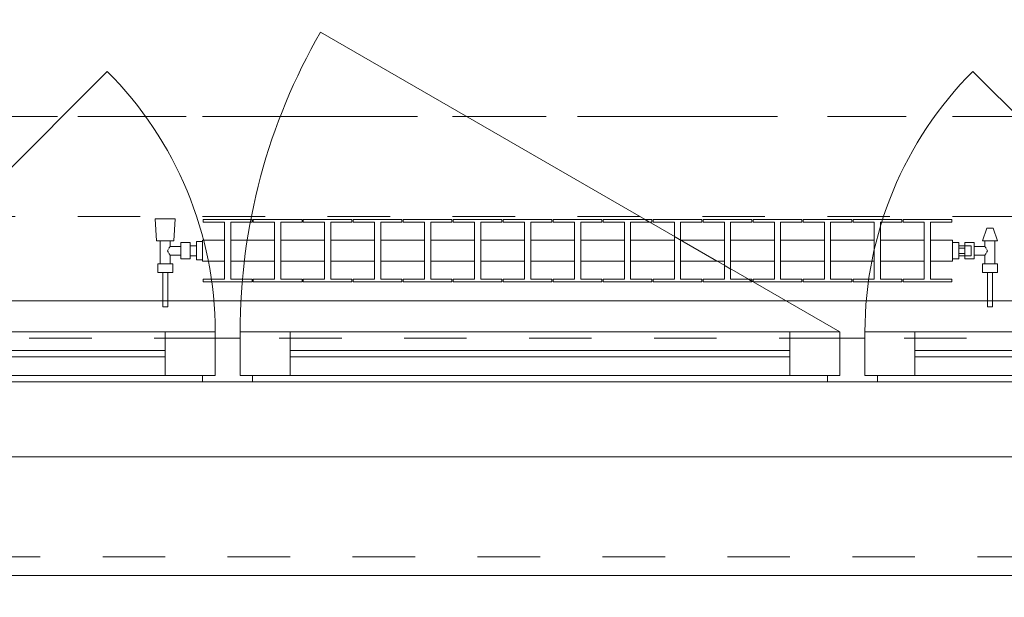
# Model space of a CAD drawing. Header units: metres. Extents: x -3.6 to 90.7, y -11.1 to 18.
# Tile 17 of 256: x 1.5 to 3.1, y -0.2 to 0.7. Entities that reach past the tile are written whole.
import ezdxf

# ---------------------------------------------------------------- set-up
doc = ezdxf.new("R2010")
doc.units = ezdxf.units.M
doc.header["$MEASUREMENT"] = 0
for name, pattern in [('Achse', [0.2, 0.1, -0.05, 0, -0.05]), ('Strichlinie doppelt', [0.546806, 0.264583, -0.105833, 0.070556, -0.105833]), ('Strichlinie eng', [0.115, 0.075, -0.04]), ('Untersicht', [0.1, 0.075, -0.025]), ('Wipeout_Contour', [1, 0, -1])]:
    doc.linetypes.add(name, pattern=pattern)
for name, color, linetype in [('152 - Bemaßung_ Beschriftung.Ausbau', 7, 'Continuous'), ('451 - Universal.Achsen Raster', 7, 'Continuous'), ('603 - Struktur.Bodenplatte_ Decke Roh', 7, 'Continuous'), ('604 - Struktur.Wand Aussen', 7, 'Continuous'), ('608 - Struktur.Träger', 7, 'Continuous'), ('650 - Abdeckung.Fußboden Aufbau', 7, 'Continuous'), ('801 - HKLSE.Heizung_ Klima_ Lüftung', 7, 'Continuous'), ('Neubau_653 - Abdeckung.TB Verkofferung', 7, 'Continuous')]:
    doc.layers.add(name, color=color, linetype=linetype)
doc.styles.add('ERSTELLTER_STIL_2', font='txt')
doc.dimstyles.new('ERSTELLTER_STIL__1', dxfattribs={"dimtxt": 0.1, "dimasz": 0.0532, "dimexe": 0.18, "dimexo": 0.0625, "dimgap": 0, "dimtad": 1, "dimzin": 0, "dimdsep": 46, "dimtxsty": 'ERSTELLTER_STIL_2', "dimblk": 'ARROWHEAD_2', "dimblk1": 'ARROWHEAD_2', "dimblk2": 'ARROWHEAD_2', "dimcen": 0.09, "dimse1": 1, "dimse2": 1, "dimclrd": 7, "dimclre": 7, "dimclrt": 7, "dimazin": 0, "dimtfac": 1, "dimtdec": 4, "dimtmove": 0, "dimatfit": 3, "dimfxl": 1, "dimtolj": 1, "dimtzin": 0, "dimarcsym": 0})
doc.dimstyles.new('ERSTELLTER_STIL__2', dxfattribs={"dimtxt": 0.1, "dimasz": 0.0532, "dimexe": 0.18, "dimexo": 0.0625, "dimgap": 0, "dimtad": 1, "dimzin": 0, "dimdsep": 46, "dimtxsty": 'ERSTELLTER_STIL_2', "dimblk": 'ARROWHEAD_2', "dimblk1": 'ARROWHEAD_2', "dimblk2": 'ARROWHEAD_2', "dimcen": 0.09, "dimse1": 1, "dimse2": 1, "dimclrd": 7, "dimclre": 7, "dimclrt": 7, "dimazin": 0, "dimtfac": 1, "dimtdec": 4, "dimtmove": 2, "dimatfit": 3, "dimfxl": 1, "dimtolj": 1, "dimtzin": 0, "dimarcsym": 0})
doc.dimstyles.new('ERSTELLTER_STIL__3', dxfattribs={"dimtxt": 0.1, "dimasz": 0.0532, "dimexe": 0.18, "dimexo": 0.0625, "dimgap": 0, "dimtad": 1, "dimtih": 1, "dimtoh": 1, "dimzin": 0, "dimdsep": 46, "dimtxsty": 'ERSTELLTER_STIL_2', "dimblk": 'ARROWHEAD_2', "dimblk1": 'ARROWHEAD_2', "dimblk2": 'ARROWHEAD_2', "dimcen": 0.09, "dimse1": 1, "dimse2": 1, "dimclrd": 7, "dimclre": 7, "dimclrt": 7, "dimazin": 0, "dimtfac": 1, "dimtdec": 4, "dimtmove": 0, "dimatfit": 3, "dimfxl": 1, "dimtolj": 1, "dimtzin": 0, "dimarcsym": 0})

# ---------------------------------------------------------------- blocks, each defined once
blk = doc.blocks.new('*D352')
at = {"layer": '152 - Bemaßung_ Beschriftung.Ausbau', "color": 7, "linetype": 'Continuous', "lineweight": 5}
for p, q in [((-1.71, 0.0252), (-1.64, -0.0152)), ((-1.675, -0.145), (-1.675, 0.005)), ((-1.71, -0.1248), (-1.64, -0.1652)), ((-1.6225, -0.145), (-1.7275, -0.145)), ((-1.675, -0.1792), (-1.675, -0.145))]:
    blk.add_line(p, q, dxfattribs=at)
at = {"layer": '152 - Bemaßung_ Beschriftung.Ausbau', "color": 7, "lineweight": 5, "insert": (-1.6866, -0.1459), "char_height": 0.1, "attachment_point": 7, "rotation": 90, "style": 'ERSTELLTER_STIL_2'}
blk.add_mtext('\\A1;{\\pql;\\fArial|b0|i0|c0|p38;15}', dxfattribs=at)
blk = doc.blocks.new('ARROWHEAD_2')
at = {"color": 0, "linetype": 'Continuous', "lineweight": 0}
for p, q in [((-0.378, -0.655), (0.378, 0.655)), ((0, 0), (-1, 0))]:
    blk.add_line(p, q, dxfattribs=at)
blk = doc.blocks.new('*D353')
at = {"layer": '152 - Bemaßung_ Beschriftung.Ausbau', "color": 7, "linetype": 'Continuous', "lineweight": 5}
for p, q in [((-1.71, 0.0252), (-1.64, -0.0152)), ((-1.675, -0.145), (-1.675, 0.005))]:
    blk.add_line(p, q, dxfattribs=at)
blk = doc.blocks.new('*D355')
at = {"layer": '152 - Bemaßung_ Beschriftung.Ausbau', "color": 7, "linetype": 'Continuous', "lineweight": 5}
for p, q in [((-1.71, 5.8252), (-1.64, 5.7848)), ((-1.6225, 5.805), (-1.7275, 5.805)), ((-1.675, 0.245), (-1.675, 5.805)), ((-1.71, 0.2652), (-1.64, 0.2248)), ((-1.6225, 0.245), (-1.7275, 0.245)), ((-1.675, 0.005), (-1.675, 0.245))]:
    blk.add_line(p, q, dxfattribs=at)
at = {"layer": '152 - Bemaßung_ Beschriftung.Ausbau', "color": 7, "lineweight": 5, "char_height": 0.1, "attachment_point": 7, "rotation": 90, "style": 'ERSTELLTER_STIL_2'}
for s, insert in [('\\A1;{\\pql;\\fArial|b0|i0|c0|p38;12}', (-1.695, 5.633)), ('\\A1;{\\pql;\\fArial|b0|i0|c0|p38;5,56}', (-1.695, 2.8161))]:
    blk.add_mtext(s, dxfattribs=dict(at, insert=insert))
blk = doc.blocks.new('*D362')
at = {"layer": '152 - Bemaßung_ Beschriftung.Ausbau', "color": 7, "linetype": 'Continuous', "lineweight": 5}
for p, q in [((-2.21, 0.0252), (-2.14, -0.0152)), ((-2.175, -0.145), (-2.175, 0.005)), ((-2.21, -0.1248), (-2.14, -0.1652)), ((-2.1225, -0.145), (-2.2275, -0.145)), ((-2.175, -0.1792), (-2.175, -0.145))]:
    blk.add_line(p, q, dxfattribs=at)
at = {"layer": '152 - Bemaßung_ Beschriftung.Ausbau', "color": 7, "lineweight": 5, "insert": (-2.1845, -0.1451), "char_height": 0.1, "attachment_point": 7, "rotation": 90, "style": 'ERSTELLTER_STIL_2'}
blk.add_mtext('\\A1;{\\pql;\\fArial|b0|i0|c0|p38;15}', dxfattribs=at)
blk = doc.blocks.new('*D363')
at = {"layer": '152 - Bemaßung_ Beschriftung.Ausbau', "color": 7, "linetype": 'Continuous', "lineweight": 5}
for p, q in [((-2.21, 0.2702), (-2.14, 0.2298)), ((-2.14, 0.2248), (-2.21, 0.2652)), ((-2.1225, 0.245), (-2.2275, 0.245)), ((-2.175, 0.005), (-2.175, 0.245)), ((-2.21, 0.0252), (-2.14, -0.0152)), ((-2.1225, 0.005), (-2.2275, 0.005)), ((-2.175, -0.145), (-2.175, 0.005))]:
    blk.add_line(p, q, dxfattribs=at)
at = {"layer": '152 - Bemaßung_ Beschriftung.Ausbau', "color": 7, "lineweight": 5, "insert": (-2.195, 0.0491), "char_height": 0.1, "attachment_point": 7, "rotation": 90, "style": 'ERSTELLTER_STIL_2'}
blk.add_mtext('\\A1;{\\pql;\\fArial|b0|i0|c0|p38;24}', dxfattribs=at)
blk = doc.blocks.new('*D377')
at = {"layer": '152 - Bemaßung_ Beschriftung.Ausbau', "color": 7, "linetype": 'Continuous', "lineweight": 5}
for p, q in [((-0.015, -4.1125), (-0.015, -4.0075)), ((1.12, -4.1125), (1.12, -4.0075)), ((0.0052, -4.025), (-0.0352, -4.095)), ((1.1402, -4.025), (1.0998, -4.095)), ((-0.165, -4.06), (-0.015, -4.06)), ((-0.015, -4.06), (1.12, -4.06)), ((1.12, -4.06), (3.52, -4.06))]:
    blk.add_line(p, q, dxfattribs=at)
at = {"layer": '152 - Bemaßung_ Beschriftung.Ausbau', "color": 7, "lineweight": 5, "insert": (0.3944, -4.0594), "char_height": 0.1, "attachment_point": 7, "style": 'ERSTELLTER_STIL_2'}
blk.add_mtext('\\A1;{\\pql;\\fArial|b0|i0|c0|p38;1,13\\fArial|b0|i0|c0|p38;\\A1{\\H.66x;\\S5^  ;}}', dxfattribs=at)
blk = doc.blocks.new('*D378')
at = {"layer": '152 - Bemaßung_ Beschriftung.Ausbau', "color": 7, "linetype": 'Continuous', "lineweight": 5}
for p, q in [((1.1402, -4.025), (1.0998, -4.095)), ((3.5402, -4.025), (3.4998, -4.095)), ((1.12, -4.06), (3.52, -4.06))]:
    blk.add_line(p, q, dxfattribs=at)
at = {"layer": '152 - Bemaßung_ Beschriftung.Ausbau', "color": 7, "lineweight": 5, "char_height": 0.1, "attachment_point": 7, "style": 'ERSTELLTER_STIL_2'}
for s, insert in [('\\A1;{\\pql;\\fArial|b0|i0|c0|p38;2,40}', (2.187, -4.04)), ('\\A1;{\\pql;\\fArial|b0|i0|c0|p38;2,01}', (2.187, -4.18))]:
    blk.add_mtext(s, dxfattribs=dict(at, insert=insert))
blk = doc.blocks.new('*D379')
at = {"layer": '152 - Bemaßung_ Beschriftung.Ausbau', "color": 7, "linetype": 'Continuous', "lineweight": 5}
for p, q in [((3.52, -4.1125), (3.52, -4.0075)), ((4.72, -4.1125), (4.72, -4.0075)), ((3.5402, -4.025), (3.4998, -4.095)), ((4.7402, -4.025), (4.6998, -4.095)), ((1.12, -4.06), (3.52, -4.06)), ((3.52, -4.06), (4.72, -4.06)), ((4.72, -4.06), (7.12, -4.06))]:
    blk.add_line(p, q, dxfattribs=at)
at = {"layer": '152 - Bemaßung_ Beschriftung.Ausbau', "color": 7, "lineweight": 5, "insert": (3.987, -4.04), "char_height": 0.1, "attachment_point": 7, "style": 'ERSTELLTER_STIL_2'}
blk.add_mtext('\\A1;{\\pql;\\fArial|b0|i0|c0|p38;1,20}', dxfattribs=at)
blk = doc.blocks.new('*D417')
at = {"layer": '152 - Bemaßung_ Beschriftung.Ausbau', "color": 7, "linetype": 'Continuous', "lineweight": 5}
for p, q in [((0.225, -4.6125), (0.225, -4.5075)), ((0.275, -4.6125), (0.275, -4.5075)), ((0.2452, -4.525), (0.2048, -4.595)), ((0.2952, -4.525), (0.2548, -4.595)), ((-0.015, -4.56), (0.225, -4.56)), ((0.225, -4.56), (0.275, -4.56)), ((0.275, -4.56), (4.025, -4.56))]:
    blk.add_line(p, q, dxfattribs=at)
blk = doc.blocks.new('*D418')
at = {"layer": '152 - Bemaßung_ Beschriftung.Ausbau', "color": 7, "linetype": 'Continuous', "lineweight": 5}
for p, q in [((4.025, -4.6125), (4.025, -4.5075)), ((0.2952, -4.525), (0.2548, -4.595)), ((4.0452, -4.525), (4.0048, -4.595)), ((0.275, -4.56), (4.025, -4.56))]:
    blk.add_line(p, q, dxfattribs=at)
at = {"layer": '152 - Bemaßung_ Beschriftung.Ausbau', "color": 7, "lineweight": 5, "char_height": 0.1, "attachment_point": 7, "style": 'ERSTELLTER_STIL_2'}
for s, insert in [('\\A1;{\\pql;\\fArial|b0|i0|c0|p38;18\\fArial|b0|i0|c0|p38;\\A1{\\H.66x;\\S5^  ;}}', (3.8029, -4.5416)), ('\\A1;{\\pql;\\fArial|b0|i0|c0|p38;5}', (0.2952, -4.54)), ('\\A1;{\\pql;\\fArial|b0|i0|c0|p38;3,75}', (1.954, -4.54))]:
    blk.add_mtext(s, dxfattribs=dict(at, insert=insert))
blk = doc.blocks.new('*D457')
at = {"layer": '152 - Bemaßung_ Beschriftung.Ausbau', "color": 7, "linetype": 'Continuous', "lineweight": 5}
for p, q in [((0.68, -5.1125), (0.68, -5.0075)), ((3.98, -5.1125), (3.98, -5.0075)), ((0.7002, -5.025), (0.6598, -5.095)), ((4.0002, -5.025), (3.9598, -5.095)), ((0.38, -5.06), (0.68, -5.06)), ((0.68, -5.06), (3.98, -5.06)), ((3.98, -5.06), (4.28, -5.06))]:
    blk.add_line(p, q, dxfattribs=at)
at = {"layer": '152 - Bemaßung_ Beschriftung.Ausbau', "color": 7, "lineweight": 5, "insert": (2.197, -5.04), "char_height": 0.1, "attachment_point": 7, "style": 'ERSTELLTER_STIL_2'}
blk.add_mtext('\\A1;{\\pql;\\fArial|b0|i0|c0|p38;3,30}', dxfattribs=at)
blk = doc.blocks.new('*D494')
at = {"layer": '152 - Bemaßung_ Beschriftung.Ausbau', "color": 7, "linetype": 'Continuous', "lineweight": 5}
for p, q in [((-0.165, -5.6125), (-0.165, -5.5075)), ((62.425, -5.6125), (62.425, -5.5075)), ((-0.1448, -5.525), (-0.1852, -5.595)), ((62.4048, -5.595), (62.4452, -5.525)), ((-0.1992, -5.56), (-0.165, -5.56)), ((-0.165, -5.56), (62.425, -5.56)), ((62.425, -5.56), (62.4593, -5.56))]:
    blk.add_line(p, q, dxfattribs=at)
at = {"layer": '152 - Bemaßung_ Beschriftung.Ausbau', "color": 7, "lineweight": 5, "insert": (30.959, -5.54), "char_height": 0.1, "attachment_point": 7, "style": 'ERSTELLTER_STIL_2'}
blk.add_mtext('\\A1;{\\pql;\\fArial|b0|i0|c0|p38;62,59}', dxfattribs=at)

msp = doc.modelspace()

# ---------------------------------------------------------------- linework, layer by layer
at = {"layer": '451 - Universal.Achsen Raster', "color": 160, "linetype": 'Strichlinie doppelt', "lineweight": 9, "true_color": 0x3232ff}
msp.add_line((64.935, 0.55), (-3.175, 0.55), dxfattribs=at)
at = {"layer": '603 - Struktur.Bodenplatte_ Decke Roh', "color": 7, "linetype": 'Continuous', "lineweight": 18, "flags": 128}
msp.add_lwpolyline([(47.48, 13.695), (14.78, 13.695), (14.78, 13.455), (14.78, 13), (14.84, 13), (14.84, 8.585), (13.03, 8.585), (13.03, 8.725), (11.41, 8.725), (11.41, 13), (11.48, 13), (11.48, 13.455), (11.48, 13.695), (-0.015, 13.695), (-0.015, 0.005), (62.275, 0.005)], dxfattribs=at)
at = {"layer": '604 - Struktur.Wand Aussen', "color": 7, "linetype": 'Continuous', "lineweight": 9}
for p, q in [((1.21, 0.205), (1.6272, 0.6222)), ((1.22, -0.185), (3.42, -0.185))]:
    msp.add_line(p, q, dxfattribs=at)
at = {"layer": '604 - Struktur.Wand Aussen', "color": 7, "linetype": 'Continuous', "lineweight": 13}
for p, q in [((1.29, 0.205), (1.72, 0.205)), ((1.72, 0.135), (1.72, 0.205)), ((1.72, 0.205), (1.8, 0.205)), ((1.8, 0.205), (1.8, 0.135)), ((1.84, 0.135), (1.84, 0.205)), ((1.84, 0.205), (1.92, 0.205)), ((1.92, 0.205), (2.72, 0.205)), ((1.92, 0.205), (1.92, 0.135)), ((2.72, 0.135), (2.72, 0.205)), ((2.72, 0.205), (2.8, 0.205)), ((2.8, 0.205), (2.8, 0.135)), ((2.84, 0.135), (2.84, 0.205)), ((2.84, 0.205), (2.92, 0.205)), ((2.92, 0.205), (3.35, 0.205)), ((2.92, 0.205), (2.92, 0.135)), ((1.8, 0.135), (1.8, 0.195)), ((1.8, 0.195), (1.82, 0.195)), ((1.82, 0.195), (1.84, 0.195)), ((1.84, 0.195), (1.84, 0.135)), ((2.8, 0.135), (2.8, 0.195)), ((2.8, 0.195), (2.82, 0.195)), ((2.82, 0.195), (2.84, 0.195)), ((2.84, 0.195), (2.84, 0.135)), ((1.29, 0.175), (1.72, 0.175)), ((1.92, 0.175), (2.72, 0.175)), ((2.92, 0.175), (3.35, 0.175)), ((1.72, 0.165), (1.29, 0.165)), ((2.72, 0.165), (1.92, 0.165)), ((3.35, 0.165), (2.92, 0.165)), ((1.72, 0.135), (1.29, 0.135)), ((1.8, 0.135), (1.72, 0.135)), ((1.78, 0.125), (1.78, 0.135)), ((1.78, 0.135), (1.8, 0.135)), ((1.84, 0.135), (1.86, 0.135)), ((1.92, 0.135), (1.84, 0.135)), ((1.86, 0.135), (1.86, 0.125)), ((2.72, 0.135), (1.92, 0.135)), ((2.8, 0.135), (2.72, 0.135)), ((2.78, 0.125), (2.78, 0.135)), ((2.78, 0.135), (2.8, 0.135)), ((2.84, 0.135), (2.86, 0.135)), ((2.92, 0.135), (2.84, 0.135)), ((2.86, 0.135), (2.86, 0.125)), ((3.35, 0.135), (2.92, 0.135)), ((1.78, 0.125), (1.23, 0.125)), ((1.82, 0.125), (1.78, 0.125)), ((1.86, 0.125), (1.82, 0.125)), ((2.78, 0.125), (1.86, 0.125)), ((2.82, 0.125), (2.78, 0.125)), ((2.86, 0.125), (2.82, 0.125)), ((3.41, 0.125), (2.86, 0.125))]:
    msp.add_line(p, q, dxfattribs=at)
at = {"layer": '604 - Struktur.Wand Aussen', "color": 7, "linetype": 'Strichlinie eng', "lineweight": 9}
msp.add_line((1.22, -0.155), (3.42, -0.155), dxfattribs=at)
at = {"layer": '608 - Struktur.Träger', "color": 7, "linetype": 'Achse', "lineweight": 9}
msp.add_line((0.38, 0.55), (61.88, 0.55), dxfattribs=at)
at = {"layer": '650 - Abdeckung.Fußboden Aufbau', "color": 7, "linetype": 'Continuous', "lineweight": 13, "flags": 128}
msp.add_lwpolyline([(0.285, 0.255), (0.37, 0.255), (0.37, 0.71), (0.69, 0.71), (0.69, 0.255), (3.97, 0.255), (3.97, 0.71), (4.025, 0.71), (4.025, 5.805), (3.67, 5.805), (2.84, 5.805)], dxfattribs=at)
at = {"layer": 'Neubau_653 - Abdeckung.TB Verkofferung', "color": 1, "linetype": 'Untersicht', "lineweight": 9}
msp.add_line((0.7025, 0.195), (29.26, 0.195), dxfattribs=at)

# ---------------------------------------------------------------- dimensions: what is measured, and where the dimension line sits
at = {"layer": '152 - Bemaßung_ Beschriftung.Ausbau', "color": 7, "linetype": 'Continuous', "lineweight": 5}
for base, p1, p2, picture, middle in [((1.12, -4.0599999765), (-0.015, 0.005), (1.12, 0.125), '*D377', (0.6593704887, -3.9899999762)), ((3.52, -4.06), (1.12, 0.125), (3.52, 0.125), '*D378', (2.3169, -3.99)), ((4.72, -4.06), (3.52, 0.125), (4.72, 0.125), '*D379', (4.1169, -3.99)), ((62.425, -5.56), (-0.165, -0.145), (62.425, -0.145), '*D494', (31.127, -5.49))]:
    dim = msp.add_linear_dim(base=base, p1=p1, p2=p2, dimstyle='ERSTELLTER_STIL__3', dxfattribs=at)
    dim.commit()
    dim.dimension.update_dxf_attribs({"geometry": picture, "text_midpoint": middle, "dimtype": 160})
for base, p1, p2, dimstyle, picture, middle in [((-2.175, 0.005), (-0.165, -0.145), (62.275, 0.005), 'ERSTELLTER_STIL__2', '*D362', (-2.2345, -0.0689)), ((-1.675, 0.005), (-0.165, -0.145), (62.275, 0.005), 'ERSTELLTER_STIL__2', '*D352', (-1.7366, -0.0697)), ((-1.675, 0.005), (62.275025, 0.005), (-0.015, 0.005), 'ERSTELLTER_STIL__1', '*D353', (-1.7450000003, 0.001853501))]:
    dim = msp.add_linear_dim(base=base, p1=p1, p2=p2, angle=90, dimstyle=dimstyle, dxfattribs=at)
    dim.commit()
    dim.dimension.update_dxf_attribs({"geometry": picture, "text_midpoint": middle, "dimtype": 160, "text_rotation": 90})

# ---------------------------------------------------------------- next in the draw order: wipeouts: each hides what was drawn before it
at = {"color": 254, "linetype": 'Wipeout_Contour', "lineweight": 0, "ltscale": 596.570455}
msp.add_wipeout([(1.78, 0.3183), (1.815, 0.3183), (1.815, 0.2892), (1.781, 0.2892), (1.781, 0.285), (1.859, 0.285), (1.859, 0.2892), (1.825, 0.2892), (1.825, 0.3183), (1.895, 0.3183), (1.895, 0.2892), (1.861, 0.2892), (1.861, 0.285), (1.939, 0.285), (1.939, 0.2892), (1.905, 0.2892), (1.905, 0.3183), (1.975, 0.3183), (1.975, 0.2892), (1.941, 0.2892), (1.941, 0.285), (2.019, 0.285), (2.019, 0.2892), (1.985, 0.2892), (1.985, 0.3183), (2.055, 0.3183), (2.055, 0.2892), (2.021, 0.2892), (2.021, 0.285), (2.099, 0.285), (2.099, 0.2892), (2.065, 0.2892), (2.065, 0.3183), (2.135, 0.3183), (2.135, 0.2892), (2.101, 0.2892), (2.101, 0.285), (2.179, 0.285), (2.179, 0.2892), (2.145, 0.2892), (2.145, 0.3183), (2.215, 0.3183), (2.215, 0.2892), (2.181, 0.2892), (2.181, 0.285), (2.259, 0.285), (2.259, 0.2892), (2.225, 0.2892), (2.225, 0.3183), (2.295, 0.3183), (2.295, 0.2892), (2.261, 0.2892), (2.261, 0.285), (2.339, 0.285), (2.339, 0.2892), (2.305, 0.2892), (2.305, 0.3183), (2.375, 0.3183), (2.375, 0.2892), (2.341, 0.2892), (2.341, 0.285), (2.419, 0.285), (2.419, 0.2892), (2.385, 0.2892), (2.385, 0.3183), (2.455, 0.3183), (2.455, 0.2892), (2.421, 0.2892), (2.421, 0.285), (2.499, 0.285), (2.499, 0.2892), (2.465, 0.2892), (2.465, 0.3183), (2.535, 0.3183), (2.535, 0.2892), (2.501, 0.2892), (2.501, 0.285), (2.579, 0.285), (2.579, 0.2892), (2.545, 0.2892), (2.545, 0.3183), (2.615, 0.3183), (2.615, 0.2892), (2.581, 0.2892), (2.581, 0.285), (2.659, 0.285), (2.659, 0.2892), (2.625, 0.2892), (2.625, 0.3183), (2.695, 0.3183), (2.695, 0.2892), (2.661, 0.2892), (2.661, 0.285), (2.739, 0.285), (2.739, 0.2892), (2.705, 0.2892), (2.705, 0.3183), (2.775, 0.3183), (2.775, 0.2892), (2.741, 0.2892), (2.741, 0.285), (2.819, 0.285), (2.819, 0.2892), (2.785, 0.2892), (2.785, 0.3183), (2.855, 0.3183), (2.855, 0.2892), (2.821, 0.2892), (2.821, 0.285), (2.899, 0.285), (2.899, 0.2892), (2.865, 0.2892), (2.865, 0.3183), (2.935, 0.3183), (2.935, 0.2892), (2.901, 0.2892), (2.901, 0.285), (2.979, 0.285), (2.979, 0.2892), (2.945, 0.2892), (2.945, 0.3183), (2.98, 0.3183), (2.98, 0.3517), (2.945, 0.3517), (2.945, 0.3808), (2.979, 0.3808), (2.979, 0.385), (2.901, 0.385), (2.901, 0.3808), (2.935, 0.3808), (2.935, 0.3517), (2.865, 0.3517), (2.865, 0.3808), (2.899, 0.3808), (2.899, 0.385), (2.821, 0.385), (2.821, 0.3808), (2.855, 0.3808), (2.855, 0.3517), (2.785, 0.3517), (2.785, 0.3808), (2.819, 0.3808), (2.819, 0.385), (2.741, 0.385), (2.741, 0.3808), (2.775, 0.3808), (2.775, 0.3517), (2.705, 0.3517), (2.705, 0.3808), (2.739, 0.3808), (2.739, 0.385), (2.661, 0.385), (2.661, 0.3808), (2.695, 0.3808), (2.695, 0.3517), (2.625, 0.3517), (2.625, 0.3808), (2.659, 0.3808), (2.659, 0.385), (2.581, 0.385), (2.581, 0.3808), (2.615, 0.3808), (2.615, 0.3517), (2.545, 0.3517), (2.545, 0.3808), (2.579, 0.3808), (2.579, 0.385), (2.501, 0.385), (2.501, 0.3808), (2.535, 0.3808), (2.535, 0.3517), (2.465, 0.3517), (2.465, 0.3808), (2.499, 0.3808), (2.499, 0.385), (2.421, 0.385), (2.421, 0.3808), (2.455, 0.3808), (2.455, 0.3517), (2.385, 0.3517), (2.385, 0.3808), (2.419, 0.3808), (2.419, 0.385), (2.341, 0.385), (2.341, 0.3808), (2.375, 0.3808), (2.375, 0.3517), (2.305, 0.3517), (2.305, 0.3808), (2.339, 0.3808), (2.339, 0.385), (2.261, 0.385), (2.261, 0.3808), (2.295, 0.3808), (2.295, 0.3517), (2.225, 0.3517), (2.225, 0.3808), (2.259, 0.3808), (2.259, 0.385), (2.181, 0.385), (2.181, 0.3808), (2.215, 0.3808), (2.215, 0.3517), (2.145, 0.3517), (2.145, 0.3808), (2.179, 0.3808), (2.179, 0.385), (2.101, 0.385), (2.101, 0.3808), (2.135, 0.3808), (2.135, 0.3517), (2.065, 0.3517), (2.065, 0.3808), (2.099, 0.3808), (2.099, 0.385), (2.021, 0.385), (2.021, 0.3808), (2.055, 0.3808), (2.055, 0.3517), (1.985, 0.3517), (1.985, 0.3808), (2.019, 0.3808), (2.019, 0.385), (1.941, 0.385), (1.941, 0.3808), (1.975, 0.3808), (1.975, 0.3517), (1.905, 0.3517), (1.905, 0.3808), (1.939, 0.3808), (1.939, 0.385), (1.861, 0.385), (1.861, 0.3808), (1.895, 0.3808), (1.895, 0.3517), (1.825, 0.3517), (1.825, 0.3808), (1.859, 0.3808), (1.859, 0.385), (1.781, 0.385), (1.781, 0.3808), (1.815, 0.3808), (1.815, 0.3517), (1.78, 0.3517)], dxfattribs=at).dxf.layer = '801 - HKLSE.Heizung_ Klima_ Lüftung'

# ---------------------------------------------------------------- next in the draw order: linework, layer by layer
at = {"layer": '604 - Struktur.Wand Aussen', "color": 7, "linetype": 'Continuous', "lineweight": 9}
msp.add_line((2.8, 0.205), (1.9686, 0.685), dxfattribs=at)
msp.add_arc((2.8, 0.205), 0.96, 150, 180, dxfattribs=at)
at = {"layer": '801 - HKLSE.Heizung_ Klima_ Lüftung', "color": 7, "linetype": 'Continuous', "lineweight": 5}
for p, q in [((1.815, 0.2892), (1.815, 0.3808)), ((1.859, 0.3808), (1.825, 0.3808)), ((1.825, 0.3808), (1.825, 0.2892)), ((1.859, 0.385), (1.859, 0.3808)), ((1.861, 0.385), (1.939, 0.385)), ((1.861, 0.3808), (1.861, 0.385)), ((1.861, 0.385), (1.939, 0.385)), ((1.861, 0.3808), (1.861, 0.385)), ((1.895, 0.3808), (1.861, 0.3808)), ((1.895, 0.2892), (1.895, 0.3808)), ((1.939, 0.3808), (1.905, 0.3808)), ((1.905, 0.3808), (1.905, 0.2892)), ((1.939, 0.385), (1.939, 0.3808)), ((1.939, 0.385), (1.939, 0.3808)), ((1.941, 0.385), (2.019, 0.385)), ((1.941, 0.385), (2.019, 0.385)), ((1.941, 0.3808), (1.941, 0.385)), ((1.975, 0.3808), (1.941, 0.3808)), ((1.975, 0.2892), (1.975, 0.3808)), ((2.019, 0.3808), (1.985, 0.3808)), ((1.985, 0.3808), (1.985, 0.2892)), ((2.019, 0.385), (2.019, 0.3808)), ((2.019, 0.385), (2.019, 0.3808)), ((2.021, 0.385), (2.099, 0.385)), ((2.021, 0.385), (2.099, 0.385)), ((2.021, 0.3808), (2.021, 0.385)), ((2.055, 0.3808), (2.021, 0.3808)), ((2.055, 0.2892), (2.055, 0.3808)), ((2.099, 0.3808), (2.065, 0.3808)), ((2.065, 0.3808), (2.065, 0.2892)), ((2.099, 0.385), (2.099, 0.3808)), ((2.101, 0.385), (2.179, 0.385)), ((2.101, 0.3808), (2.101, 0.385)), ((2.101, 0.385), (2.179, 0.385)), ((2.101, 0.3808), (2.101, 0.385)), ((2.135, 0.3808), (2.101, 0.3808)), ((2.135, 0.2892), (2.135, 0.3808)), ((2.179, 0.3808), (2.145, 0.3808)), ((2.145, 0.3808), (2.145, 0.2892)), ((2.179, 0.385), (2.179, 0.3808)), ((2.179, 0.385), (2.179, 0.3808)), ((2.181, 0.385), (2.259, 0.385)), ((2.181, 0.385), (2.259, 0.385)), ((2.181, 0.3808), (2.181, 0.385)), ((2.215, 0.3808), (2.181, 0.3808)), ((2.215, 0.2892), (2.215, 0.3808)), ((2.259, 0.3808), (2.225, 0.3808)), ((2.225, 0.3808), (2.225, 0.2892)), ((2.259, 0.385), (2.259, 0.3808)), ((2.261, 0.385), (2.339, 0.385)), ((2.261, 0.3808), (2.261, 0.385)), ((2.261, 0.385), (2.339, 0.385)), ((2.261, 0.3808), (2.261, 0.385)), ((2.295, 0.3808), (2.261, 0.3808)), ((2.295, 0.2892), (2.295, 0.3808)), ((2.339, 0.3808), (2.305, 0.3808)), ((2.305, 0.3808), (2.305, 0.2892)), ((2.339, 0.385), (2.339, 0.3808)), ((2.341, 0.385), (2.419, 0.385)), ((2.341, 0.385), (2.419, 0.385)), ((2.341, 0.3808), (2.341, 0.385)), ((2.375, 0.3808), (2.341, 0.3808)), ((2.375, 0.2892), (2.375, 0.3808)), ((2.419, 0.3808), (2.385, 0.3808)), ((2.385, 0.3808), (2.385, 0.2892)), ((2.419, 0.385), (2.419, 0.3808)), ((2.419, 0.385), (2.419, 0.3808)), ((2.421, 0.385), (2.499, 0.385)), ((2.421, 0.385), (2.499, 0.385)), ((2.421, 0.3808), (2.421, 0.385)), ((2.455, 0.3808), (2.421, 0.3808)), ((2.455, 0.2892), (2.455, 0.3808)), ((2.499, 0.3808), (2.465, 0.3808)), ((2.465, 0.3808), (2.465, 0.2892)), ((2.499, 0.385), (2.499, 0.3808)), ((2.499, 0.385), (2.499, 0.3808)), ((2.501, 0.385), (2.579, 0.385)), ((2.501, 0.3808), (2.501, 0.385)), ((2.501, 0.385), (2.579, 0.385)), ((2.501, 0.3808), (2.501, 0.385)), ((2.535, 0.3808), (2.501, 0.3808)), ((2.535, 0.2892), (2.535, 0.3808)), ((2.579, 0.3808), (2.545, 0.3808)), ((2.545, 0.3808), (2.545, 0.2892)), ((2.579, 0.385), (2.579, 0.3808)), ((2.581, 0.385), (2.659, 0.385)), ((2.581, 0.385), (2.659, 0.385)), ((2.581, 0.3808), (2.581, 0.385)), ((2.615, 0.3808), (2.581, 0.3808)), ((2.615, 0.2892), (2.615, 0.3808)), ((2.659, 0.3808), (2.625, 0.3808)), ((2.625, 0.3808), (2.625, 0.2892)), ((2.659, 0.385), (2.659, 0.3808)), ((2.661, 0.385), (2.739, 0.385)), ((2.661, 0.385), (2.739, 0.385)), ((2.661, 0.3808), (2.661, 0.385)), ((2.695, 0.3808), (2.661, 0.3808)), ((2.695, 0.2892), (2.695, 0.3808)), ((2.739, 0.3808), (2.705, 0.3808)), ((2.705, 0.3808), (2.705, 0.2892)), ((2.739, 0.385), (2.739, 0.3808)), ((2.739, 0.385), (2.739, 0.3808)), ((2.741, 0.385), (2.819, 0.385)), ((2.741, 0.3808), (2.741, 0.385)), ((2.741, 0.385), (2.819, 0.385)), ((2.741, 0.3808), (2.741, 0.385)), ((2.775, 0.3808), (2.741, 0.3808)), ((2.775, 0.2892), (2.775, 0.3808)), ((2.819, 0.3808), (2.785, 0.3808)), ((2.785, 0.3808), (2.785, 0.2892)), ((2.819, 0.385), (2.819, 0.3808)), ((2.821, 0.385), (2.899, 0.385)), ((2.821, 0.3808), (2.821, 0.385)), ((2.821, 0.385), (2.899, 0.385)), ((2.821, 0.3808), (2.821, 0.385)), ((2.855, 0.3808), (2.821, 0.3808)), ((2.855, 0.2892), (2.855, 0.3808)), ((2.899, 0.3808), (2.865, 0.3808)), ((2.865, 0.3808), (2.865, 0.2892)), ((2.899, 0.385), (2.899, 0.3808)), ((2.899, 0.385), (2.899, 0.3808)), ((2.901, 0.385), (2.979, 0.385)), ((2.901, 0.3808), (2.901, 0.385)), ((2.901, 0.385), (2.979, 0.385)), ((2.901, 0.3808), (2.901, 0.385)), ((2.935, 0.3808), (2.901, 0.3808)), ((2.935, 0.2892), (2.935, 0.3808)), ((2.979, 0.3808), (2.945, 0.3808)), ((2.945, 0.3808), (2.945, 0.2892)), ((2.979, 0.385), (2.979, 0.3808)), ((1.825, 0.3517), (1.895, 0.3517)), ((1.905, 0.3517), (1.975, 0.3517)), ((1.985, 0.3517), (2.055, 0.3517)), ((2.065, 0.3517), (2.135, 0.3517)), ((2.145, 0.3517), (2.215, 0.3517)), ((2.225, 0.3517), (2.295, 0.3517)), ((2.305, 0.3517), (2.375, 0.3517)), ((2.385, 0.3517), (2.455, 0.3517)), ((2.465, 0.3517), (2.535, 0.3517)), ((2.545, 0.3517), (2.615, 0.3517)), ((2.625, 0.3517), (2.695, 0.3517)), ((2.705, 0.3517), (2.775, 0.3517)), ((2.785, 0.3517), (2.855, 0.3517)), ((2.865, 0.3517), (2.935, 0.3517)), ((1.825, 0.3183), (1.895, 0.3183)), ((1.905, 0.3183), (1.975, 0.3183)), ((1.985, 0.3183), (2.055, 0.3183)), ((2.065, 0.3183), (2.135, 0.3183)), ((2.145, 0.3183), (2.215, 0.3183)), ((2.225, 0.3183), (2.295, 0.3183)), ((2.305, 0.3183), (2.375, 0.3183)), ((2.385, 0.3183), (2.455, 0.3183)), ((2.465, 0.3183), (2.535, 0.3183)), ((2.545, 0.3183), (2.615, 0.3183)), ((2.625, 0.3183), (2.695, 0.3183)), ((2.705, 0.3183), (2.775, 0.3183)), ((2.785, 0.3183), (2.855, 0.3183)), ((2.865, 0.3183), (2.935, 0.3183)), ((1.825, 0.2892), (1.859, 0.2892)), ((1.859, 0.2892), (1.859, 0.285)), ((1.861, 0.285), (1.861, 0.2892)), ((1.861, 0.285), (1.861, 0.2892)), ((1.861, 0.2892), (1.895, 0.2892)), ((1.939, 0.285), (1.861, 0.285)), ((1.905, 0.2892), (1.939, 0.2892)), ((1.939, 0.2892), (1.939, 0.285)), ((1.939, 0.2892), (1.939, 0.285)), ((1.941, 0.285), (1.941, 0.2892)), ((1.941, 0.2892), (1.975, 0.2892)), ((2.019, 0.285), (1.941, 0.285)), ((1.985, 0.2892), (2.019, 0.2892)), ((2.019, 0.2892), (2.019, 0.285)), ((2.019, 0.2892), (2.019, 0.285)), ((2.021, 0.285), (2.021, 0.2892)), ((2.021, 0.2892), (2.055, 0.2892)), ((2.099, 0.285), (2.021, 0.285)), ((2.065, 0.2892), (2.099, 0.2892)), ((2.099, 0.2892), (2.099, 0.285)), ((2.101, 0.285), (2.101, 0.2892)), ((2.101, 0.285), (2.101, 0.2892)), ((2.101, 0.2892), (2.135, 0.2892)), ((2.179, 0.285), (2.101, 0.285)), ((2.145, 0.2892), (2.179, 0.2892)), ((2.179, 0.2892), (2.179, 0.285)), ((2.179, 0.2892), (2.179, 0.285)), ((2.181, 0.285), (2.181, 0.2892)), ((2.181, 0.2892), (2.215, 0.2892)), ((2.259, 0.285), (2.181, 0.285)), ((2.225, 0.2892), (2.259, 0.2892)), ((2.259, 0.2892), (2.259, 0.285)), ((2.261, 0.285), (2.261, 0.2892)), ((2.261, 0.285), (2.261, 0.2892)), ((2.261, 0.2892), (2.295, 0.2892)), ((2.339, 0.285), (2.261, 0.285)), ((2.305, 0.2892), (2.339, 0.2892)), ((2.339, 0.2892), (2.339, 0.285)), ((2.341, 0.285), (2.341, 0.2892)), ((2.341, 0.2892), (2.375, 0.2892)), ((2.419, 0.285), (2.341, 0.285)), ((2.385, 0.2892), (2.419, 0.2892)), ((2.419, 0.2892), (2.419, 0.285)), ((2.419, 0.2892), (2.419, 0.285)), ((2.421, 0.285), (2.421, 0.2892)), ((2.421, 0.2892), (2.455, 0.2892)), ((2.499, 0.285), (2.421, 0.285)), ((2.465, 0.2892), (2.499, 0.2892)), ((2.499, 0.2892), (2.499, 0.285)), ((2.499, 0.2892), (2.499, 0.285)), ((2.501, 0.285), (2.501, 0.2892)), ((2.501, 0.285), (2.501, 0.2892)), ((2.501, 0.2892), (2.535, 0.2892)), ((2.579, 0.285), (2.501, 0.285)), ((2.545, 0.2892), (2.579, 0.2892)), ((2.579, 0.2892), (2.579, 0.285)), ((2.581, 0.285), (2.581, 0.2892)), ((2.581, 0.2892), (2.615, 0.2892)), ((2.659, 0.285), (2.581, 0.285)), ((2.625, 0.2892), (2.659, 0.2892)), ((2.659, 0.2892), (2.659, 0.285)), ((2.661, 0.285), (2.661, 0.2892)), ((2.661, 0.2892), (2.695, 0.2892)), ((2.739, 0.285), (2.661, 0.285)), ((2.705, 0.2892), (2.739, 0.2892)), ((2.739, 0.2892), (2.739, 0.285)), ((2.739, 0.2892), (2.739, 0.285)), ((2.741, 0.285), (2.741, 0.2892)), ((2.741, 0.285), (2.741, 0.2892)), ((2.741, 0.2892), (2.775, 0.2892)), ((2.819, 0.285), (2.741, 0.285)), ((2.785, 0.2892), (2.819, 0.2892)), ((2.819, 0.2892), (2.819, 0.285)), ((2.821, 0.285), (2.821, 0.2892)), ((2.821, 0.285), (2.821, 0.2892)), ((2.821, 0.2892), (2.855, 0.2892)), ((2.899, 0.285), (2.821, 0.285)), ((2.865, 0.2892), (2.899, 0.2892)), ((2.899, 0.2892), (2.899, 0.285)), ((2.899, 0.2892), (2.899, 0.285)), ((2.901, 0.285), (2.901, 0.2892)), ((2.901, 0.285), (2.901, 0.2892)), ((2.901, 0.2892), (2.935, 0.2892))]:
    msp.add_line(p, q, dxfattribs=at)

# ---------------------------------------------------------------- next in the draw order: wipeouts: each hides what was drawn before it
at = {"color": 254, "linetype": 'Wipeout_Contour', "lineweight": 0, "ltscale": 59.099306}
msp.add_wipeout([(1.78, 0.3497), (1.77, 0.3497), (1.77, 0.343), (1.76, 0.343), (1.76, 0.348), (1.745, 0.348), (1.745, 0.342), (1.728, 0.342), (1.728, 0.351), (1.734, 0.351), (1.736, 0.386), (1.704, 0.386), (1.706, 0.351), (1.712, 0.351), (1.712, 0.314), (1.708, 0.314), (1.708, 0.3), (1.716, 0.3), (1.716, 0.245), (1.724, 0.245), (1.724, 0.3), (1.732, 0.3), (1.732, 0.314), (1.728, 0.314), (1.728, 0.328), (1.745, 0.328), (1.745, 0.322), (1.76, 0.322), (1.76, 0.327), (1.77, 0.327), (1.77, 0.3203), (1.78, 0.3203)], dxfattribs=at).dxf.layer = '801 - HKLSE.Heizung_ Klima_ Lüftung'
at = {"color": 254, "linetype": 'Wipeout_Contour', "lineweight": 0, "ltscale": 95.839014}
msp.add_wipeout([(2.98, 0.348), (2.98, 0.322), (2.99, 0.322), (2.99, 0.327), (3, 0.327), (3, 0.322), (3.015, 0.322), (3.015, 0.328), (3.032, 0.328), (3.032, 0.314), (3.028, 0.314), (3.028, 0.3), (3.036, 0.3), (3.036, 0.245), (3.044, 0.245), (3.044, 0.3), (3.052, 0.3), (3.052, 0.314), (3.048, 0.314), (3.048, 0.351), (3.052, 0.351), (3.045, 0.371), (3.035, 0.371), (3.028, 0.351), (3.032, 0.351), (3.032, 0.342), (3.015, 0.342), (3.015, 0.348), (3, 0.348), (3, 0.343), (2.99, 0.343), (2.99, 0.348)], dxfattribs=at).dxf.layer = '801 - HKLSE.Heizung_ Klima_ Lüftung'

# ---------------------------------------------------------------- next in the draw order: linework, layer by layer
at = {"layer": '604 - Struktur.Wand Aussen', "color": 7, "linetype": 'Continuous', "lineweight": 9}
for p, q in [((3.43, 0.205), (3.0128, 0.6222)), ((1.13, 0.255), (3.51, 0.255))]:
    msp.add_line(p, q, dxfattribs=at)
at = {"layer": '604 - Struktur.Wand Aussen', "color": 7, "linetype": 'Strichlinie eng', "lineweight": 9}
msp.add_line((1.13, 0.255), (3.51, 0.255), dxfattribs=at)
at = {"layer": '604 - Struktur.Wand Aussen', "color": 7, "linetype": 'Continuous', "lineweight": 9}
for centre, start, end in [((1.21, 0.205), 0, 45), ((3.43, 0.205), 135, 180)]:
    msp.add_arc(centre, 0.59, start, end, dxfattribs=at)
at = {"layer": '608 - Struktur.Träger', "color": 7, "linetype": 'Untersicht', "lineweight": 13}
msp.add_line((0.38, 0.39), (61.88, 0.39), dxfattribs=at)
at = {"layer": '801 - HKLSE.Heizung_ Klima_ Lüftung', "color": 7, "linetype": 'Continuous', "lineweight": 5}
for p, q in [((1.7087, 0.386), (1.704, 0.386)), ((1.704, 0.386), (1.7087, 0.386)), ((1.706, 0.351), (1.704, 0.386)), ((1.72, 0.386), (1.7087, 0.386)), ((1.7087, 0.386), (1.72, 0.386)), ((1.7313, 0.386), (1.72, 0.386)), ((1.72, 0.386), (1.7313, 0.386)), ((1.7313, 0.386), (1.736, 0.386)), ((1.736, 0.386), (1.7313, 0.386)), ((1.734, 0.351), (1.736, 0.386)), ((1.781, 0.385), (1.859, 0.385)), ((1.781, 0.3808), (1.781, 0.385)), ((1.781, 0.385), (1.859, 0.385)), ((1.781, 0.3808), (1.781, 0.385)), ((1.815, 0.3808), (1.781, 0.3808)), ((3.028, 0.351), (3.035, 0.371)), ((3.035, 0.371), (3.0365, 0.371)), ((3.0365, 0.371), (3.04, 0.371)), ((3.04, 0.371), (3.0435, 0.371)), ((3.0435, 0.371), (3.045, 0.371)), ((3.052, 0.351), (3.045, 0.371)), ((1.7101, 0.351), (1.706, 0.351)), ((1.72, 0.351), (1.7101, 0.351)), ((1.712, 0.314), (1.712, 0.351)), ((1.7299, 0.351), (1.72, 0.351)), ((1.728, 0.342), (1.728, 0.351)), ((1.734, 0.351), (1.7299, 0.351)), ((1.745, 0.3415), (1.745, 0.348)), ((1.745, 0.348), (1.76, 0.348)), ((1.76, 0.3415), (1.76, 0.348)), ((1.77, 0.335), (1.77, 0.3497)), ((1.77, 0.3497), (1.78, 0.3497)), ((1.77, 0.3497), (1.78, 0.3497)), ((1.77, 0.335), (1.77, 0.3497)), ((1.77, 0.3497), (1.78, 0.3497)), ((1.77, 0.3497), (1.78, 0.3497)), ((1.78, 0.3468), (1.78, 0.3517)), ((1.78, 0.3517), (1.815, 0.3517)), ((1.78, 0.335), (1.78, 0.3468)), ((2.945, 0.3517), (2.98, 0.3517)), ((2.98, 0.3468), (2.98, 0.3517)), ((2.98, 0.348), (2.99, 0.348)), ((2.98, 0.348), (2.99, 0.348)), ((2.98, 0.348), (2.99, 0.348)), ((2.98, 0.348), (2.99, 0.348)), ((2.98, 0.335), (2.98, 0.3468)), ((2.99, 0.335), (2.99, 0.348)), ((3, 0.3415), (3, 0.348)), ((3, 0.348), (3, 0.343)), ((3.015, 0.348), (3, 0.348)), ((3.015, 0.3415), (3.015, 0.348)), ((3.028, 0.351), (3.0315, 0.351)), ((3.0315, 0.351), (3.04, 0.351)), ((3.032, 0.342), (3.032, 0.351)), ((3.04, 0.351), (3.0485, 0.351)), ((3.048, 0.314), (3.048, 0.351)), ((3.0485, 0.351), (3.052, 0.351)), ((1.7239, 0.335), (1.7253, 0.3379)), ((1.7253, 0.3321), (1.7239, 0.335)), ((1.7258, 0.3389), (1.7263, 0.3399)), ((1.7263, 0.3301), (1.7258, 0.3311)), ((1.7263, 0.3399), (1.728, 0.342)), ((1.728, 0.342), (1.745, 0.342)), ((1.745, 0.3285), (1.745, 0.3415)), ((1.76, 0.343), (1.77, 0.343)), ((1.76, 0.3285), (1.76, 0.3415)), ((1.77, 0.3407), (1.77, 0.343)), ((1.77, 0.335), (1.77, 0.3407)), ((1.77, 0.3203), (1.77, 0.335)), ((1.77, 0.3203), (1.77, 0.335)), ((1.77, 0.3293), (1.77, 0.335)), ((1.78, 0.3232), (1.78, 0.335)), ((2.98, 0.3232), (2.98, 0.335)), ((3, 0.343), (2.99, 0.343)), ((2.99, 0.3393), (3, 0.3393)), ((2.99, 0.322), (2.99, 0.335)), ((3, 0.3407), (3, 0.343)), ((3, 0.343), (3.01, 0.343)), ((3, 0.3407), (3, 0.343)), ((3, 0.3393), (3, 0.3415)), ((3, 0.335), (3, 0.3407)), ((3, 0.3393), (3, 0.3407)), ((3, 0.335), (3, 0.3393)), ((3, 0.3307), (3, 0.335)), ((3, 0.3293), (3, 0.335)), ((3.01, 0.3407), (3.01, 0.343)), ((3.01, 0.335), (3.01, 0.3407)), ((3.01, 0.3293), (3.01, 0.335)), ((3.032, 0.342), (3.015, 0.342)), ((3.015, 0.3285), (3.015, 0.3415)), ((3.0337, 0.3399), (3.032, 0.342)), ((3.0342, 0.3389), (3.0337, 0.3399)), ((3.0337, 0.3301), (3.0342, 0.3311)), ((3.0361, 0.335), (3.0347, 0.3379)), ((3.0347, 0.3321), (3.0361, 0.335)), ((1.728, 0.328), (1.7263, 0.3301)), ((1.728, 0.314), (1.728, 0.328)), ((1.728, 0.328), (1.745, 0.328)), ((1.745, 0.322), (1.745, 0.3285)), ((1.745, 0.322), (1.76, 0.322)), ((1.76, 0.322), (1.76, 0.3285)), ((1.76, 0.327), (1.77, 0.327)), ((1.77, 0.327), (1.77, 0.3293)), ((1.77, 0.3203), (1.78, 0.3203)), ((1.77, 0.3203), (1.78, 0.3203)), ((1.78, 0.3183), (1.78, 0.3232)), ((1.78, 0.3183), (1.815, 0.3183)), ((2.945, 0.3183), (2.98, 0.3183)), ((2.98, 0.3183), (2.98, 0.3232)), ((2.98, 0.322), (2.99, 0.322)), ((2.99, 0.3307), (3, 0.3307)), ((3, 0.327), (2.99, 0.327)), ((3, 0.3285), (3, 0.3307)), ((3, 0.3293), (3, 0.3307)), ((3, 0.327), (3, 0.3293)), ((3, 0.327), (3, 0.3293)), ((3, 0.322), (3, 0.3285)), ((3, 0.327), (3.01, 0.327)), ((3, 0.327), (3, 0.322)), ((3.015, 0.322), (3, 0.322)), ((3.01, 0.327), (3.01, 0.3293)), ((3.015, 0.322), (3.015, 0.3285)), ((3.032, 0.328), (3.015, 0.328)), ((3.032, 0.328), (3.0337, 0.3301)), ((3.032, 0.314), (3.032, 0.328)), ((1.714, 0.314), (1.708, 0.314)), ((1.708, 0.3), (1.708, 0.314)), ((1.714, 0.3), (1.708, 0.3)), ((1.726, 0.314), (1.714, 0.314)), ((1.726, 0.3), (1.714, 0.3)), ((1.716, 0.245), (1.716, 0.3)), ((1.7172, 0.3), (1.716, 0.3)), ((1.72, 0.3), (1.7172, 0.3)), ((1.7228, 0.3), (1.72, 0.3)), ((1.724, 0.3), (1.7228, 0.3)), ((1.724, 0.245), (1.724, 0.3)), ((1.732, 0.314), (1.726, 0.314)), ((1.732, 0.3), (1.726, 0.3)), ((1.732, 0.3), (1.732, 0.314)), ((3.028, 0.314), (3.034, 0.314)), ((3.028, 0.3), (3.028, 0.314)), ((3.028, 0.3), (3.034, 0.3)), ((3.034, 0.314), (3.046, 0.314)), ((3.034, 0.3), (3.046, 0.3)), ((3.036, 0.245), (3.036, 0.3)), ((3.036, 0.3), (3.0372, 0.3)), ((3.0372, 0.3), (3.04, 0.3)), ((3.04, 0.3), (3.0428, 0.3)), ((3.0428, 0.3), (3.044, 0.3)), ((3.044, 0.245), (3.044, 0.3)), ((3.046, 0.314), (3.052, 0.314)), ((3.046, 0.3), (3.052, 0.3)), ((3.052, 0.3), (3.052, 0.314)), ((1.781, 0.285), (1.781, 0.2892)), ((1.781, 0.285), (1.781, 0.2892)), ((1.781, 0.2892), (1.815, 0.2892)), ((1.859, 0.285), (1.781, 0.285)), ((2.979, 0.285), (2.901, 0.285)), ((2.945, 0.2892), (2.979, 0.2892)), ((2.979, 0.2892), (2.979, 0.285)), ((1.7172, 0.245), (1.716, 0.245)), ((1.72, 0.245), (1.7172, 0.245)), ((1.7228, 0.245), (1.72, 0.245)), ((1.724, 0.245), (1.7228, 0.245)), ((3.036, 0.245), (3.0372, 0.245)), ((3.0372, 0.245), (3.04, 0.245)), ((3.04, 0.245), (3.0428, 0.245)), ((3.0428, 0.245), (3.044, 0.245))]:
    msp.add_line(p, q, dxfattribs=at)

# ---------------------------------------------------------------- next in the draw order: dimensions: what is measured, and where the dimension line sits
at = {"layer": '152 - Bemaßung_ Beschriftung.Ausbau', "color": 7, "linetype": 'Continuous', "lineweight": 5}
for base, p1, p2, picture, middle in [((-1.675, 5.805), (0.225, 0.245), (4.135, 5.805), '*D355', (-1.745, 2.946)), ((-2.175, 0.245), (62.275, 0.005), (0.69, 0.245), '*D363', (-2.245, 0.1253))]:
    dim = msp.add_linear_dim(base=base, p1=p1, p2=p2, angle=90, dimstyle='ERSTELLTER_STIL__1', dxfattribs=at)
    dim.commit()
    dim.dimension.update_dxf_attribs({"geometry": picture, "text_midpoint": middle, "dimtype": 160, "text_rotation": 90})
for base, p1, p2, picture, middle in [((4.025, -4.56), (0.275, 0.245), (4.025, 3.2575), '*D418', (2.0839, -4.49)), ((3.98, -5.06), (0.68, 0.7), (3.98, 0.7), '*D457', (2.3268, -4.99)), ((0.275, -4.56), (0.225, 0.005), (0.275, 0.245), '*D417', (0.3333, -4.49))]:
    dim = msp.add_linear_dim(base=base, p1=p1, p2=p2, dimstyle='ERSTELLTER_STIL__3', dxfattribs=at)
    dim.commit()
    dim.dimension.update_dxf_attribs({"geometry": picture, "text_midpoint": middle, "dimtype": 160})

doc.saveas('drawing.dxf')
